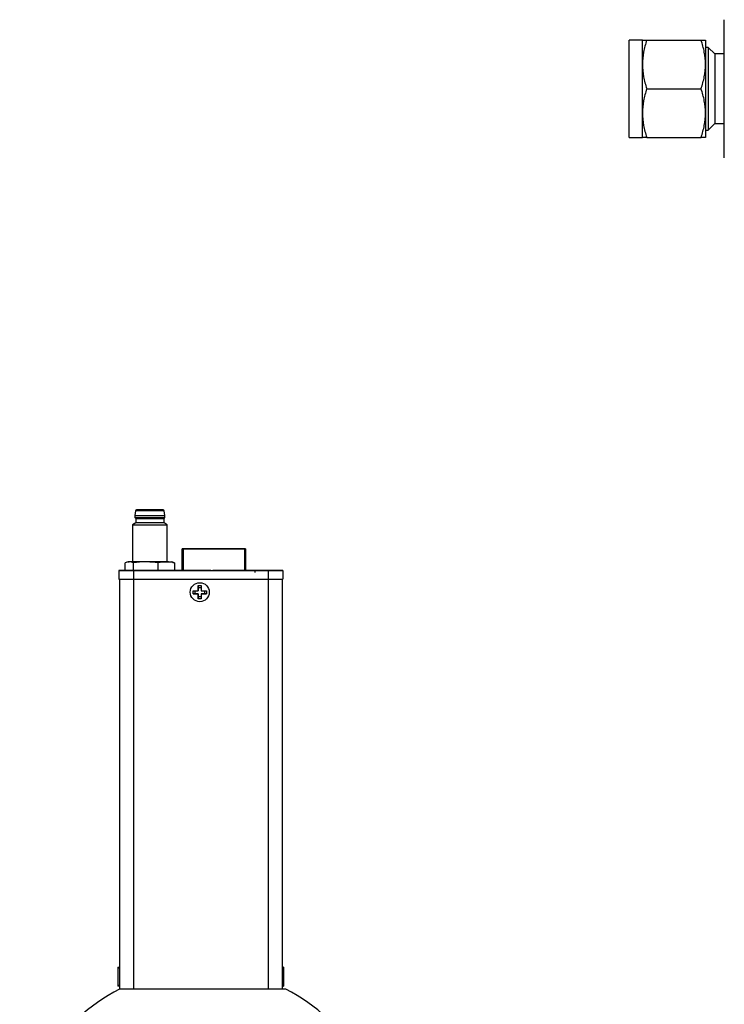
# Model space of a CAD drawing. Header units: inches. Extents: x 1 to 15.3, y 1.1 to 10.4.
# Tile 2 of 12: x 1 to 4.2, y 5.4 to 9.9. Entities that reach past the tile are written whole.
import ezdxf

# ---------------------------------------------------------------- set-up
doc = ezdxf.new("R2010")
doc.units = ezdxf.units.IN
doc.header["$MEASUREMENT"] = 0

msp = doc.modelspace()

# ---------------------------------------------------------------- linework, layer by layer
at = {"color": 7, "linetype": 'Continuous', "lineweight": 25}
for p, q in [((4.2135, 9.7246), (4.2135, 9.8808)), ((3.8435, 9.7883), (3.7835, 9.7883)), ((3.7835, 9.7588), (3.7835, 9.7883)), ((3.7835, 9.3483), (3.7835, 9.7588)), ((3.8435, 9.6783), (3.8435, 9.7883)), ((3.8632, 9.7883), (4.1089, 9.7883)), ((4.1285, 9.7883), (4.1285, 9.6783)), ((4.1413, 9.7558), (4.1285, 9.7558)), ((4.171, 9.726), (4.1413, 9.7558)), ((4.1413, 9.7558), (4.1413, 9.3808)), ((4.2135, 9.726), (4.171, 9.726)), ((4.171, 9.726), (4.171, 9.7049)), ((4.2135, 9.4121), (4.2135, 9.7246)), ((3.8435, 9.4583), (3.8435, 9.6783)), ((4.1285, 9.6783), (4.1285, 9.4583)), ((4.171, 9.7049), (4.171, 9.4106)), ((3.8632, 9.5683), (4.1089, 9.5683)), ((3.8435, 9.3483), (3.8435, 9.4583)), ((4.1285, 9.4583), (4.1285, 9.3483)), ((4.1413, 9.3808), (4.171, 9.4106)), ((4.171, 9.4106), (4.2135, 9.4106)), ((4.2135, 9.2558), (4.2135, 9.4121)), ((4.1285, 9.3808), (4.1413, 9.3808)), ((3.7835, 9.3483), (3.8435, 9.3483)), ((3.8632, 9.3483), (4.1089, 9.3483)), ((1.553, 7.6603), (1.5495, 7.6392)), ((1.6853, 7.6392), (1.6818, 7.6603)), ((1.5495, 7.6392), (1.5495, 7.6294)), ((1.5495, 7.6294), (1.5534, 7.6245)), ((1.5534, 7.6245), (1.5534, 7.6048)), ((1.6814, 7.6245), (1.6853, 7.6294)), ((1.6814, 7.6048), (1.6814, 7.6245)), ((1.6853, 7.6294), (1.6853, 7.6392)), ((1.5534, 7.6048), (1.5387, 7.5963)), ((1.5387, 7.5963), (1.5387, 7.4296)), ((1.6961, 7.5963), (1.6814, 7.6048)), ((1.6961, 7.4296), (1.6961, 7.5963)), ((1.7629, 7.4872), (1.7629, 7.4872)), ((1.7629, 7.4872), (1.7629, 7.4872)), ((1.7629, 7.4872), (1.7629, 7.4872)), ((1.7629, 7.3901), (1.7629, 7.4872)), ((2.0444, 7.4872), (1.7679, 7.4872)), ((1.7679, 7.4872), (2.0444, 7.4872)), ((2.0444, 7.4872), (1.7679, 7.4872)), ((1.7679, 7.4872), (1.7679, 7.3901)), ((1.7729, 7.4872), (1.7729, 7.4872)), ((2.0394, 7.4872), (1.7729, 7.4872)), ((1.7729, 7.4872), (2.0394, 7.4872)), ((1.7729, 7.4872), (1.7729, 7.4872)), ((2.0394, 7.4872), (1.7729, 7.4872)), ((1.7729, 7.4872), (2.0394, 7.4872)), ((1.7769, 7.4872), (1.7766, 7.4872)), ((1.7769, 7.4872), (1.7766, 7.4872)), ((2.0354, 7.4872), (1.7769, 7.4872)), ((1.7769, 7.4872), (1.7929, 7.4872)), ((1.7769, 7.4872), (1.7769, 7.4872)), ((1.7769, 7.4872), (2.0354, 7.4872)), ((1.7769, 7.4872), (1.7769, 7.4872)), ((1.7929, 7.4872), (1.7769, 7.4872)), ((1.7769, 7.4872), (1.7769, 7.4872)), ((2.0354, 7.4872), (1.7769, 7.4872)), ((1.7769, 7.4872), (1.7929, 7.4872)), ((1.7769, 7.4872), (1.7769, 7.4872)), ((1.7769, 7.4872), (2.0354, 7.4872)), ((1.7769, 7.4872), (1.7769, 7.4872)), ((1.7929, 7.4872), (1.7769, 7.4872)), ((1.7769, 7.4872), (1.7769, 7.4872)), ((1.7929, 7.4872), (1.7929, 7.4872)), ((1.8309, 7.4872), (1.7929, 7.4872)), ((1.7929, 7.4872), (1.8309, 7.4872)), ((1.7929, 7.4872), (1.7929, 7.4872)), ((1.7929, 7.4872), (1.7929, 7.4872)), ((1.7929, 7.4872), (1.7929, 7.4872)), ((1.8309, 7.4872), (1.7929, 7.4872)), ((1.7929, 7.4872), (1.8309, 7.4872)), ((1.7929, 7.4872), (1.7929, 7.4872)), ((1.7929, 7.4872), (1.7929, 7.4872)), ((1.8309, 7.4872), (1.8309, 7.4872)), ((1.9954, 7.4872), (1.8309, 7.4872)), ((1.8309, 7.4872), (1.9954, 7.4872)), ((1.8309, 7.4872), (1.8309, 7.4872)), ((1.8309, 7.4872), (1.8309, 7.4872)), ((1.8309, 7.4872), (1.8309, 7.4872)), ((1.9954, 7.4872), (1.8309, 7.4872)), ((1.8309, 7.4872), (1.9954, 7.4872)), ((1.8309, 7.4872), (1.8309, 7.4872)), ((1.8309, 7.4872), (1.8309, 7.4872)), ((1.9954, 7.4872), (1.9954, 7.4872)), ((1.9954, 7.4872), (1.9954, 7.4872)), ((2.0354, 7.4872), (2.0354, 7.4872)), ((2.0354, 7.4872), (2.0356, 7.4872)), ((2.0354, 7.4872), (2.0354, 7.4872)), ((2.0354, 7.4872), (2.0356, 7.4872)), ((2.0394, 7.4872), (2.0394, 7.4872)), ((2.0394, 7.4872), (2.0394, 7.4872)), ((2.0444, 7.4872), (2.0444, 7.3901)), ((2.0494, 7.4872), (2.0494, 7.4872)), ((2.0494, 7.4872), (2.0494, 7.4872)), ((2.0494, 7.4872), (2.0494, 7.4872)), ((2.0494, 7.4872), (2.0494, 7.3901)), ((1.5058, 7.3902), (1.5058, 7.424)), ((1.519, 7.4296), (1.5128, 7.4273)), ((1.543, 7.3902), (1.543, 7.424)), ((1.6546, 7.3902), (1.6546, 7.424)), ((1.7219, 7.4274), (1.7158, 7.4296)), ((1.7215, 7.4263), (1.729, 7.424)), ((1.729, 7.424), (1.729, 7.3902)), ((1.4767, 7.3903), (1.4767, 7.3901)), ((1.4767, 7.3901), (1.4767, 7.3508)), ((1.4805, 7.3507), (1.4805, 5.496)), ((1.543, 7.3902), (1.5058, 7.3902)), ((1.6087, 7.3902), (1.543, 7.3902)), ((1.543, 7.3507), (2.1525, 7.3507)), ((1.543, 7.3507), (1.543, 5.496)), ((1.5436, 7.3901), (1.5436, 7.3507)), ((1.5436, 7.3901), (2.1519, 7.3901)), ((1.5436, 7.3507), (2.1519, 7.3507)), ((1.6466, 7.3902), (1.6033, 7.3902)), ((1.6033, 7.3902), (1.6466, 7.3902)), ((1.6033, 7.3902), (1.6033, 7.3902)), ((1.6033, 7.3902), (1.6033, 7.3902)), ((1.6033, 7.3902), (1.6033, 7.3902)), ((1.6466, 7.3902), (1.6033, 7.3902)), ((1.6466, 7.3902), (1.6033, 7.3902)), ((1.6038, 7.3902), (1.6038, 7.3902)), ((1.6081, 7.3902), (1.6225, 7.3902)), ((1.6081, 7.3902), (1.6081, 7.3902)), ((1.6085, 7.3902), (1.6239, 7.3902)), ((1.6085, 7.3902), (1.6085, 7.3902)), ((1.6225, 7.3902), (1.6225, 7.3902)), ((1.6225, 7.3902), (1.6225, 7.3902)), ((1.6239, 7.3902), (1.6239, 7.3902)), ((1.6239, 7.3902), (1.6239, 7.3902)), ((1.6269, 7.3902), (1.6269, 7.3902)), ((1.6274, 7.3902), (1.6466, 7.3902)), ((1.6274, 7.3902), (1.6274, 7.3902)), ((1.629, 7.3902), (1.6466, 7.3902)), ((1.629, 7.3902), (1.629, 7.3902)), ((1.6406, 7.3902), (1.6406, 7.3902)), ((1.6546, 7.3902), (1.6421, 7.3902)), ((1.6466, 7.3902), (1.6466, 7.3902)), ((1.6466, 7.3902), (1.6466, 7.3902)), ((1.6466, 7.3902), (1.6466, 7.3902)), ((1.6466, 7.3902), (1.6466, 7.3902)), ((1.6466, 7.3902), (1.6466, 7.3902)), ((1.729, 7.3902), (1.6546, 7.3902)), ((1.7629, 7.3903), (1.729, 7.3903)), ((1.7495, 7.3901), (1.7495, 7.3903)), ((1.8935, 7.3901), (1.7651, 7.3901)), ((1.8266, 7.3901), (1.8317, 7.3901)), ((1.8266, 7.3901), (1.8266, 7.3901)), ((1.8317, 7.3901), (1.8266, 7.3901)), ((1.8266, 7.3901), (1.8317, 7.3901)), ((1.8266, 7.3901), (1.8266, 7.3901)), ((1.8699, 7.3901), (1.8266, 7.3901)), ((1.8266, 7.3901), (1.8699, 7.3901)), ((1.8266, 7.3901), (1.8266, 7.3901)), ((1.8606, 7.3901), (1.8266, 7.3901)), ((1.8266, 7.3901), (1.8606, 7.3901)), ((1.8266, 7.3901), (1.8266, 7.3901)), ((1.8699, 7.3901), (1.8266, 7.3901)), ((1.8317, 7.3901), (1.8317, 7.3901)), ((1.8317, 7.3901), (1.8317, 7.3901)), ((1.8699, 7.3901), (1.8317, 7.3901)), ((1.8317, 7.3901), (1.8699, 7.3901)), ((1.8317, 7.3901), (1.845, 7.3901)), ((1.8317, 7.3901), (1.8317, 7.3901)), ((1.8317, 7.3901), (1.8317, 7.3901)), ((1.8317, 7.3901), (1.8317, 7.3901)), ((1.8699, 7.3901), (1.8359, 7.3901)), ((1.8359, 7.3901), (1.8699, 7.3901)), ((1.8359, 7.3901), (1.8359, 7.3901)), ((1.845, 7.3901), (1.8501, 7.3901)), ((1.845, 7.3901), (1.845, 7.3901)), ((1.845, 7.3901), (1.845, 7.3901)), ((1.8501, 7.3901), (1.8648, 7.3901)), ((1.8501, 7.3901), (1.8501, 7.3901)), ((1.8501, 7.3901), (1.8501, 7.3901)), ((1.8606, 7.3901), (1.8606, 7.3901)), ((1.8648, 7.3901), (1.8648, 7.3901)), ((1.8648, 7.3901), (1.8699, 7.3901)), ((1.8648, 7.3901), (1.8648, 7.3901)), ((1.8699, 7.3901), (1.8699, 7.3901)), ((1.8699, 7.3901), (1.8699, 7.3901)), ((1.8699, 7.3901), (1.8699, 7.3901)), ((1.8699, 7.3901), (1.8699, 7.3901)), ((1.9013, 7.3901), (1.9013, 7.3901)), ((2.0457, 7.3901), (1.9357, 7.3901)), ((2.1519, 7.3903), (2.0494, 7.3903)), ((2.0585, 7.3903), (2.0585, 7.3901)), ((2.0585, 7.3901), (2.0585, 7.3901)), ((2.0652, 7.3901), (2.0652, 7.3901)), ((2.0879, 7.3902), (2.1314, 7.3902)), ((2.0879, 7.3902), (2.0879, 7.3902)), ((2.0924, 7.3912), (2.0924, 7.3814)), ((2.096, 7.3903), (2.096, 7.3903)), ((2.1314, 7.3902), (2.0975, 7.3902)), ((2.1039, 7.3902), (2.0988, 7.3902)), ((2.1011, 7.3902), (2.1005, 7.3902)), ((2.1531, 7.3901), (2.1097, 7.3901)), ((2.1097, 7.3901), (2.1097, 7.3901)), ((2.1099, 7.3901), (2.153, 7.3901)), ((2.1099, 7.3901), (2.1099, 7.3901)), ((2.1463, 7.3901), (2.1099, 7.3901)), ((2.1099, 7.3901), (2.1463, 7.3901)), ((2.1099, 7.3901), (2.1099, 7.3901)), ((2.153, 7.3901), (2.1099, 7.3901)), ((2.1128, 7.3901), (2.153, 7.3901)), ((2.153, 7.3901), (2.1128, 7.3901)), ((2.1128, 7.3901), (2.153, 7.3901)), ((2.153, 7.3901), (2.1128, 7.3901)), ((2.1128, 7.3901), (2.1128, 7.3901)), ((2.1128, 7.3901), (2.1128, 7.3901)), ((2.113, 7.3911), (2.113, 7.3901)), ((2.1139, 7.3901), (2.1489, 7.3901)), ((2.1139, 7.3901), (2.1139, 7.3901)), ((2.1193, 7.3901), (2.1193, 7.3901)), ((2.1263, 7.3902), (2.1315, 7.3902)), ((2.1263, 7.3902), (2.1263, 7.3902)), ((2.1314, 7.3902), (2.1314, 7.3902)), ((2.1315, 7.3902), (2.1315, 7.3902)), ((2.1321, 7.3903), (2.1321, 7.3903)), ((2.1756, 7.3903), (2.1321, 7.3903)), ((2.1321, 7.3903), (2.1756, 7.3903)), ((2.1756, 7.3903), (2.1322, 7.3903)), ((2.1322, 7.3903), (2.1322, 7.3903)), ((2.1323, 7.3903), (2.1756, 7.3903)), ((2.1323, 7.3903), (2.1323, 7.3903)), ((2.1756, 7.3903), (2.1323, 7.3903)), ((2.1586, 7.3903), (2.1361, 7.3903)), ((2.1361, 7.3903), (2.1586, 7.3903)), ((2.1361, 7.3903), (2.1361, 7.3903)), ((2.1364, 7.3903), (2.1364, 7.3903)), ((2.1714, 7.3903), (2.1364, 7.3903)), ((2.1364, 7.3903), (2.1365, 7.3903)), ((2.1364, 7.3903), (2.1364, 7.3903)), ((2.1371, 7.3903), (2.1371, 7.3903)), ((2.1445, 7.3903), (2.1419, 7.3903)), ((2.1445, 7.3903), (2.1445, 7.3903)), ((2.1463, 7.3901), (2.1463, 7.3901)), ((2.1489, 7.3901), (2.1489, 7.3901)), ((2.1499, 7.3901), (2.1499, 7.3911)), ((2.1519, 7.3901), (2.1519, 7.3507)), ((2.1525, 7.3507), (2.1525, 5.496)), ((2.1529, 7.3903), (2.1755, 7.3903)), ((2.1529, 7.3903), (2.1529, 7.3903)), ((2.1572, 7.3903), (2.1529, 7.3903)), ((2.153, 7.3901), (2.153, 7.3901)), ((2.153, 7.3901), (2.153, 7.3901)), ((2.153, 7.3901), (2.153, 7.3901)), ((2.1531, 7.3901), (2.1531, 7.3901)), ((2.1572, 7.3903), (2.1572, 7.3903)), ((2.1586, 7.3903), (2.1586, 7.3903)), ((2.1586, 7.3903), (2.1586, 7.3903)), ((2.163, 7.3903), (2.163, 7.3903)), ((2.1756, 7.3903), (2.163, 7.3903)), ((2.163, 7.3903), (2.1756, 7.3903)), ((2.163, 7.3903), (2.163, 7.3903)), ((2.1755, 7.3903), (2.1713, 7.3903)), ((2.1713, 7.3903), (2.1713, 7.3903)), ((2.1714, 7.3903), (2.1714, 7.3903)), ((2.172, 7.3903), (2.172, 7.3903)), ((2.1755, 7.3903), (2.1755, 7.3903)), ((2.1756, 7.3903), (2.1756, 7.3903)), ((2.1756, 7.3903), (2.1756, 7.3903)), ((2.1756, 7.3903), (2.1756, 7.3903)), ((2.1756, 7.3903), (2.1756, 7.3903)), ((2.215, 7.3507), (2.215, 5.496)), ((2.2188, 7.3901), (2.2188, 7.3903)), ((2.2188, 7.3901), (2.2188, 7.3508)), ((1.836, 7.3217), (1.8495, 7.3217)), ((1.836, 7.2984), (1.836, 7.3217)), ((1.836, 7.3217), (1.836, 7.313)), ((1.836, 7.313), (1.8495, 7.313)), ((1.836, 7.313), (1.836, 7.2984)), ((1.8495, 7.3217), (1.8495, 7.2984)), ((1.8128, 7.2984), (1.836, 7.2984)), ((1.8128, 7.2849), (1.8128, 7.2984)), ((1.836, 7.2849), (1.8128, 7.2849)), ((1.8128, 7.2849), (1.8215, 7.2849)), ((1.8215, 7.2849), (1.8215, 7.2984)), ((1.8215, 7.2849), (1.836, 7.2849)), ((1.836, 7.2984), (1.836, 7.2984)), ((1.8361, 7.2617), (1.836, 7.2849)), ((1.836, 7.2849), (1.836, 7.2849)), ((1.836, 7.2849), (1.8361, 7.2704)), ((1.8361, 7.2704), (1.8361, 7.2617)), ((1.8496, 7.2704), (1.8361, 7.2704)), ((1.8496, 7.2617), (1.8361, 7.2617)), ((1.8495, 7.2984), (1.8728, 7.2984)), ((1.8728, 7.2849), (1.8495, 7.2849)), ((1.8495, 7.2849), (1.8496, 7.2617)), ((1.8495, 7.2849), (1.8641, 7.2849)), ((1.8495, 7.2849), (1.8495, 7.2849)), ((1.8641, 7.2984), (1.8641, 7.2849)), ((1.8641, 7.2849), (1.8728, 7.2849)), ((1.8728, 7.2984), (1.8728, 7.2849)), ((1.4805, 5.5893), (1.473, 5.5957)), ((1.473, 5.5957), (1.473, 5.5956)), ((1.4805, 5.5892), (1.473, 5.5956)), ((1.473, 5.5956), (1.473, 5.5096)), ((2.2225, 5.5956), (2.215, 5.5892)), ((2.2225, 5.5096), (2.2225, 5.5956)), ((1.473, 5.5096), (1.4805, 5.5159)), ((2.232, 5.496), (1.4796, 5.496)), ((2.215, 5.5159), (2.2225, 5.5096))]:
    msp.add_line(p, q, dxfattribs=at)
at = {"color": 7, "linetype": 'Continuous', "lineweight": 25, "flags": 128}
for points in [[(1.6818, 7.6603), (1.6818, 7.6603), (1.6796, 7.6603), (1.6732, 7.6603), (1.6629, 7.6603), (1.6496, 7.6603), (1.6341, 7.6603), (1.6174, 7.6603), (1.6007, 7.6603), (1.5852, 7.6603), (1.5719, 7.6603), (1.5617, 7.6603), (1.5552, 7.6603), (1.553, 7.6603), (1.553, 7.6603)], [(1.6174, 7.6638), (1.6329, 7.6638), (1.6473, 7.6638), (1.6596, 7.6638), (1.6691, 7.6638), (1.6751, 7.6638), (1.6771, 7.6638), (1.6751, 7.6638), (1.6691, 7.6638), (1.6596, 7.6638), (1.6473, 7.6638), (1.6329, 7.6638), (1.6174, 7.6638), (1.6019, 7.6638), (1.5875, 7.6638), (1.5752, 7.6638), (1.5657, 7.6638), (1.5597, 7.6638), (1.5577, 7.6638), (1.5597, 7.6638), (1.5657, 7.6638), (1.5752, 7.6638), (1.5875, 7.6638), (1.6019, 7.6638), (1.6174, 7.6638)], [(1.6814, 7.6048), (1.6814, 7.6048), (1.6792, 7.6048), (1.6728, 7.6048), (1.6626, 7.6048), (1.6494, 7.6048), (1.634, 7.6048), (1.6174, 7.6048), (1.6008, 7.6048), (1.5854, 7.6048), (1.5722, 7.6048), (1.562, 7.6048), (1.5556, 7.6048), (1.5534, 7.6048), (1.5534, 7.6048)], [(1.7629, 7.4872), (1.7629, 7.4872), (1.7632, 7.4872), (1.7637, 7.4872), (1.7643, 7.4872), (1.7651, 7.4872), (1.7659, 7.4872), (1.7669, 7.4872), (1.7679, 7.4872)], [(1.7679, 7.4872), (1.7669, 7.4872), (1.7659, 7.4872), (1.7651, 7.4872), (1.7643, 7.4872), (1.7637, 7.4872), (1.7632, 7.4872), (1.7629, 7.4872), (1.7629, 7.4872)], [(1.7679, 7.4872), (1.7669, 7.4872), (1.7659, 7.4872), (1.7651, 7.4872), (1.7643, 7.4872), (1.7637, 7.4872), (1.7632, 7.4872), (1.7629, 7.4872), (1.7629, 7.4872)], [(1.7629, 7.4872), (1.7629, 7.4872), (1.7632, 7.4872), (1.7637, 7.4872), (1.7643, 7.4872), (1.7651, 7.4872), (1.7659, 7.4872), (1.7669, 7.4872), (1.7679, 7.4872)], [(2.0444, 7.4872), (2.0453, 7.4872), (2.0463, 7.4872), (2.0471, 7.4872), (2.0479, 7.4872), (2.0485, 7.4872), (2.049, 7.4872), (2.0493, 7.4872), (2.0494, 7.4872)], [(2.0494, 7.4872), (2.0493, 7.4872), (2.049, 7.4872), (2.0485, 7.4872), (2.0479, 7.4872), (2.0471, 7.4872), (2.0463, 7.4872), (2.0453, 7.4872), (2.0444, 7.4872)], [(2.0444, 7.4872), (2.0453, 7.4872), (2.0463, 7.4872), (2.0471, 7.4872), (2.0479, 7.4872), (2.0485, 7.4872), (2.049, 7.4872), (2.0493, 7.4872), (2.0494, 7.4872)], [(2.0494, 7.4872), (2.0493, 7.4872), (2.049, 7.4872), (2.0485, 7.4872), (2.0479, 7.4872), (2.0471, 7.4872), (2.0463, 7.4872), (2.0453, 7.4872), (2.0444, 7.4872)], [(1.5988, 7.4296), (1.5863, 7.4296), (1.5744, 7.4296), (1.5632, 7.4296), (1.5529, 7.4296), (1.5438, 7.4296), (1.5359, 7.4296), (1.5294, 7.4296), (1.5244, 7.4296)], [(1.6174, 7.4296), (1.5992, 7.4296), (1.5821, 7.4296), (1.5668, 7.4296), (1.5542, 7.4296), (1.5451, 7.4296), (1.5399, 7.4296), (1.5387, 7.4296)], [(1.6918, 7.4296), (1.6827, 7.4296), (1.6726, 7.4296), (1.6615, 7.4296), (1.6496, 7.4296), (1.6372, 7.4296), (1.6244, 7.4296), (1.6115, 7.4296), (1.5988, 7.4296)], [(1.5058, 7.3903), (1.4963, 7.3903), (1.4879, 7.3903), (1.4818, 7.3903), (1.4779, 7.3903), (1.4767, 7.3903)], [(1.7651, 7.3901), (1.762, 7.3901), (1.7591, 7.3901), (1.7564, 7.3901), (1.754, 7.3901), (1.7521, 7.3901), (1.7506, 7.3901), (1.7498, 7.3901), (1.7495, 7.3901)], [(1.8935, 7.3901), (1.895, 7.3901), (1.8964, 7.3901), (1.8978, 7.3901), (1.899, 7.3901), (1.9, 7.3901), (1.9007, 7.3901), (1.9011, 7.3901), (1.9013, 7.3901)], [(1.9357, 7.3901), (1.929, 7.3901), (1.9225, 7.3901), (1.9166, 7.3901), (1.9114, 7.3901), (1.9071, 7.3901), (1.9039, 7.3901), (1.9019, 7.3901), (1.9013, 7.3901)], [(2.0652, 7.3901), (2.0731, 7.3901), (2.0783, 7.3901), (2.0802, 7.3901), (2.0786, 7.3901), (2.0738, 7.3901), (2.0661, 7.3901), (2.0565, 7.3901), (2.0457, 7.3901)], [(2.0494, 7.3903), (2.0494, 7.3903), (2.0645, 7.3903), (2.0783, 7.3903), (2.0897, 7.3903), (2.0981, 7.3903), (2.1027, 7.3903), (2.1032, 7.3903), (2.0996, 7.3903), (2.0922, 7.3903), (2.0814, 7.3903), (2.0682, 7.3903)], [(2.0655, 7.3903), (2.0781, 7.3903), (2.0879, 7.3903), (2.0941, 7.3903), (2.096, 7.3903), (2.0935, 7.3903), (2.0869, 7.3903), (2.0766, 7.3903), (2.0637, 7.3903), (2.0494, 7.3903)], [(2.0494, 7.3903), (2.0512, 7.3903), (2.0655, 7.3903)], [(2.0626, 7.3903), (2.0498, 7.3903), (2.0494, 7.3903)], [(2.0494, 7.3903), (2.0563, 7.3903), (2.0684, 7.3903), (2.0784, 7.3903), (2.0853, 7.3903), (2.0884, 7.3903), (2.0874, 7.3903), (2.0823, 7.3903), (2.0738, 7.3903), (2.0626, 7.3903)], [(2.1192, 7.3901), (2.115, 7.3901), (2.1116, 7.3901), (2.1094, 7.3901), (2.1086, 7.3901), (2.1094, 7.3901), (2.1116, 7.3901), (2.113, 7.3901)], [(2.1192, 7.3901), (2.1222, 7.3901), (2.1253, 7.3901), (2.1283, 7.3901), (2.1314, 7.3901), (2.1345, 7.3901), (2.1376, 7.3901), (2.1407, 7.3901), (2.1437, 7.3901)], [(2.1437, 7.3901), (2.1407, 7.3901), (2.1376, 7.3901), (2.1345, 7.3901), (2.1314, 7.3901), (2.1283, 7.3901), (2.1253, 7.3901), (2.1222, 7.3901), (2.1192, 7.3901)], [(2.1192, 7.3901), (2.1222, 7.3901), (2.1253, 7.3901), (2.1283, 7.3901), (2.1314, 7.3901), (2.1345, 7.3901), (2.1376, 7.3901), (2.1407, 7.3901), (2.1437, 7.3901)], [(2.1199, 7.3901), (2.1227, 7.3901), (2.1256, 7.3901), (2.1285, 7.3901), (2.1314, 7.3901), (2.1343, 7.3901), (2.1372, 7.3901), (2.1401, 7.3901), (2.143, 7.3901)], [(2.1419, 7.3903), (2.1393, 7.3903), (2.1372, 7.3903), (2.1358, 7.3903), (2.1353, 7.3903), (2.1357, 7.3903), (2.1371, 7.3903), (2.1391, 7.3903), (2.1417, 7.3903)], [(2.1371, 7.3903), (2.138, 7.3903), (2.1389, 7.3903), (2.1398, 7.3903), (2.1407, 7.3903), (2.1417, 7.3903), (2.1426, 7.3903), (2.1436, 7.3903), (2.1445, 7.3903)], [(2.1417, 7.3903), (2.1447, 7.3903), (2.1478, 7.3903), (2.1508, 7.3903), (2.1539, 7.3903), (2.157, 7.3903), (2.1601, 7.3903), (2.1632, 7.3903), (2.1662, 7.3903)], [(2.1417, 7.3903), (2.1447, 7.3903), (2.1477, 7.3903), (2.1507, 7.3903), (2.1538, 7.3903), (2.1568, 7.3903), (2.1599, 7.3903), (2.1629, 7.3903), (2.1658, 7.3903)], [(2.1424, 7.3903), (2.1452, 7.3903), (2.1481, 7.3903), (2.151, 7.3903), (2.1539, 7.3903), (2.1568, 7.3903), (2.1597, 7.3903), (2.1626, 7.3903), (2.1655, 7.3903)], [(2.1499, 7.3901), (2.1513, 7.3901), (2.1535, 7.3901), (2.1542, 7.3901), (2.1535, 7.3901), (2.1513, 7.3901), (2.1479, 7.3901), (2.1437, 7.3901)], [(2.1519, 7.3901), (2.1649, 7.3901), (2.1775, 7.3901), (2.189, 7.3901), (2.1992, 7.3901), (2.2075, 7.3901), (2.2137, 7.3901), (2.2175, 7.3901), (2.2188, 7.3901)], [(2.1519, 7.3507), (2.1649, 7.3507), (2.1775, 7.3507), (2.189, 7.3507), (2.1992, 7.3507), (2.2075, 7.3507), (2.2137, 7.3507), (2.2175, 7.3507), (2.2188, 7.3508)], [(2.1654, 7.3903), (2.1644, 7.3903), (2.1634, 7.3903), (2.1624, 7.3903), (2.1613, 7.3903), (2.1603, 7.3903), (2.1593, 7.3903), (2.1583, 7.3903), (2.1572, 7.3903)], [(2.1658, 7.3903), (2.1683, 7.3903), (2.1703, 7.3903), (2.1716, 7.3903), (2.172, 7.3903), (2.1714, 7.3903), (2.17, 7.3903), (2.1679, 7.3903), (2.1654, 7.3903)], [(2.1713, 7.3903), (2.1737, 7.3903), (2.1755, 7.3903), (2.1764, 7.3903), (2.1764, 7.3903), (2.1754, 7.3903), (2.1736, 7.3903), (2.1711, 7.3903), (2.168, 7.3903)]]:
    msp.add_lwpolyline(points, dxfattribs=at)
at = {"color": 7, "linetype": 'Continuous', "lineweight": 25}
msp.add_circle((1.8428, 7.2917), 0.043, dxfattribs=at)
for centre, radius, start, end in [((1.5569, 7.6599), 0.00394, 90, 173.4802), ((1.6779, 7.6599), 0.00394, 6.5198, 90), ((1.6174, 128.5998), 120.9606, 269.967831, 270.032169), ((1.6174, 127.937), 120.3077, 269.967657, 270.032343), ((1.6174, 129.0057), 121.3812, 269.969801, 270.030199), ((1.6174, 142.3665), 134.7703, 269.966525, 270.033475), ((1.5233, 8.7236), 1.294, 269.8078, 270.0473), ((1.6348, 110.8577), 103.4281, 269.990344, 270.033963), ((1.6957, 21.6748), 14.2452, 269.98425, 270.08097), ((1.5269, 86.2709), 78.8808, 269.963539, 270.012154), ((1.5269, 86.2315), 78.8808, 269.963539, 270.012154), ((1.5273, 81.0115), 73.6607, 269.963539, 270.012154), ((1.7602, -9.1974), 16.5877, 89.9909, 90.03716), ((2.0663, -2.0843), 9.4746, 89.98881, 90.04743), ((2.0641, 13.0409), 5.6508, 269.9426, 270.0112), ((2.1126, 5.2619), 2.1283, 89.9897, 90.0776), ((2.1394, -1.2855), 8.6758, 89.98528, 90.04753), ((2.1505, 5.6416), 1.7486, 89.9129, 90.0198), ((2.1686, -71.4905), 78.8808, 89.963539, 90.012154), ((2.1681, 81.0115), 73.6607, 269.987846, 270.036461), ((2.1684, -1.2855), 8.6758, 89.95247, 90.01472), ((1.8558, 4.7598), 0.8268, 117.0669, 242.9331), ((1.8558, 4.7598), 0.8268, 297.0669, 62.9331)]:
    msp.add_arc(centre, radius, start, end, dxfattribs=at)
for points, knots in [([(3.8632, 9.7883), (3.8572, 9.7703), (3.8523, 9.7522), (3.8454, 9.7156), (3.8435, 9.6971), (3.8435, 9.6783)], [0, 0, 0, 0, 0.5, 0.5, 1, 1, 1, 1]), ([(3.8435, 9.7883), (3.8435, 9.7883), (3.8454, 9.7883), (3.8523, 9.7883), (3.8572, 9.7883), (3.8632, 9.7883)], [0, 0, 0, 0, 0.5, 0.5, 1, 1, 1, 1]), ([(4.1285, 9.6783), (4.1285, 9.6971), (4.1267, 9.7156), (4.1198, 9.7522), (4.1149, 9.7703), (4.1089, 9.7883)], [0, 0, 0, 0, 0.5, 0.5, 1, 1, 1, 1]), ([(4.1089, 9.7883), (4.1149, 9.7883), (4.1198, 9.7883), (4.1267, 9.7883), (4.1285, 9.7883), (4.1285, 9.7883)], [0, 0, 0, 0, 0.5, 0.5, 1, 1, 1, 1]), ([(3.8435, 9.6783), (3.8435, 9.6595), (3.8454, 9.641), (3.8523, 9.6044), (3.8572, 9.5863), (3.8632, 9.5683)], [0, 0, 0, 0, 0.5, 0.5, 1, 1, 1, 1]), ([(4.1089, 9.5683), (4.1149, 9.5863), (4.1198, 9.6044), (4.1267, 9.641), (4.1285, 9.6595), (4.1285, 9.6783)], [0, 0, 0, 0, 0.5, 0.5, 1, 1, 1, 1]), ([(3.8632, 9.5683), (3.8572, 9.5503), (3.8523, 9.5322), (3.8454, 9.4956), (3.8435, 9.4771), (3.8435, 9.4583)], [0, 0, 0, 0, 0.5, 0.5, 1, 1, 1, 1]), ([(4.1285, 9.4583), (4.1285, 9.4771), (4.1267, 9.4956), (4.1198, 9.5322), (4.1149, 9.5503), (4.1089, 9.5683)], [0, 0, 0, 0, 0.5, 0.5, 1, 1, 1, 1]), ([(3.8435, 9.4583), (3.8435, 9.4395), (3.8454, 9.421), (3.8523, 9.3844), (3.8572, 9.3663), (3.8632, 9.3483)], [0, 0, 0, 0, 0.5, 0.5, 1, 1, 1, 1]), ([(4.1089, 9.3483), (4.1149, 9.3663), (4.1198, 9.3844), (4.1267, 9.421), (4.1285, 9.4395), (4.1285, 9.4583)], [0, 0, 0, 0, 0.5, 0.5, 1, 1, 1, 1]), ([(3.8632, 9.3483), (3.8572, 9.3483), (3.8523, 9.3483), (3.8454, 9.3483), (3.8435, 9.3483), (3.8435, 9.3483)], [0, 0, 0, 0, 0.5, 0.5, 1, 1, 1, 1]), ([(4.1285, 9.3483), (4.1285, 9.3483), (4.1267, 9.3483), (4.1198, 9.3483), (4.1149, 9.3483), (4.1089, 9.3483)], [0, 0, 0, 0, 0.5, 0.5, 1, 1, 1, 1]), ([(1.6174, 7.6638), (1.584, 7.6638), (1.5569, 7.6638), (1.5569, 7.6638), (1.584, 7.6638), (1.6174, 7.6638)], [0, 0, 0, 0, 0.5, 0.5, 1, 1, 1, 1]), ([(1.6174, 7.6638), (1.6508, 7.6638), (1.6779, 7.6638), (1.6779, 7.6638), (1.6508, 7.6638), (1.6174, 7.6638)], [0, 0, 0, 0, 0.5, 0.5, 1, 1, 1, 1]), ([(1.6269, 7.3902), (1.6265, 7.3902), (1.6258, 7.3902), (1.6235, 7.3902), (1.6219, 7.3902), (1.6193, 7.3902), (1.6183, 7.3902), (1.6164, 7.3902), (1.6153, 7.3902), (1.6121, 7.3902), (1.6102, 7.3902), (1.6067, 7.3902), (1.6054, 7.3902), (1.6039, 7.3902), (1.6035, 7.3902), (1.6033, 7.3902), (1.6033, 7.3902), (1.6033, 7.3902), (1.6033, 7.3902), (1.6033, 7.3902), (1.6033, 7.3902)], [0, 0, 0, 0, 0.125, 0.125, 0.25, 0.25, 0.3125, 0.3125, 0.375, 0.375, 0.5, 0.5, 0.625, 0.625, 0.75, 0.75, 0.8125, 0.8125, 0.875, 1, 1, 1, 1]), ([(1.6033, 7.3902), (1.6098, 7.3902), (1.6178, 7.3902), (1.6258, 7.3902), (1.629, 7.3902), (1.6306, 7.3902), (1.6353, 7.3902), (1.6381, 7.3902), (1.6406, 7.3902)], [0, 0, 0, 0, 0.5, 0.625, 0.625, 0.75, 0.75, 1, 1, 1, 1]), ([(1.6406, 7.3902), (1.6378, 7.3902), (1.6349, 7.3902), (1.6288, 7.3902), (1.6256, 7.3902), (1.6161, 7.3902), (1.6097, 7.3902), (1.6033, 7.3902)], [0, 0, 0, 0, 0.25, 0.25, 0.5, 0.5, 1, 1, 1, 1]), ([(1.6033, 7.3902), (1.6086, 7.3902), (1.6164, 7.3902), (1.6256, 7.3902), (1.6298, 7.3902), (1.6316, 7.3902), (1.6321, 7.3902), (1.6324, 7.3902), (1.6325, 7.3902), (1.6337, 7.3902), (1.6363, 7.3902), (1.6406, 7.3902)], [0, 0, 0, 0, 0.5, 0.75, 0.875, 0.90625, 0.921875, 0.921875, 0.9375, 0.9375, 1, 1, 1, 1]), ([(1.6406, 7.3902), (1.6345, 7.3902), (1.6282, 7.3902), (1.6158, 7.3902), (1.6096, 7.3902), (1.6033, 7.3902)], [0, 0, 0, 0, 0.5, 0.5, 1, 1, 1, 1]), ([(1.6038, 7.3902), (1.6036, 7.3902), (1.6034, 7.3902), (1.6033, 7.3902), (1.6033, 7.3902), (1.6033, 7.3902), (1.6033, 7.3902), (1.6033, 7.3902)], [0, 0, 0, 0, 0.25, 0.25, 0.5, 0.5, 1, 1, 1, 1]), ([(1.629, 7.3902), (1.629, 7.3902), (1.629, 7.3902), (1.629, 7.3902), (1.629, 7.3902), (1.6287, 7.3902), (1.6285, 7.3902), (1.6274, 7.3902), (1.6264, 7.3902), (1.6235, 7.3902), (1.6212, 7.3902), (1.6184, 7.3902), (1.6165, 7.3902), (1.6155, 7.3902), (1.6126, 7.3902), (1.6108, 7.3902), (1.6061, 7.3902), (1.6044, 7.3902), (1.6038, 7.3902)], [0, 0, 0, 0, 0.125, 0.125, 0.1875, 0.1875, 0.25, 0.25, 0.375, 0.375, 0.5, 0.5625, 0.5625, 0.625, 0.625, 0.75, 0.75, 1, 1, 1, 1]), ([(1.6081, 7.3902), (1.6081, 7.3902), (1.6081, 7.3902), (1.6082, 7.3902), (1.6084, 7.3902), (1.6093, 7.3902), (1.61, 7.3902), (1.6117, 7.3902), (1.6126, 7.3902), (1.6147, 7.3902), (1.616, 7.3902), (1.6182, 7.3902), (1.6192, 7.3902), (1.6209, 7.3902), (1.6215, 7.3902), (1.6223, 7.3902), (1.6225, 7.3902), (1.6225, 7.3902)], [0, 0, 0, 0, 0.125, 0.125, 0.25, 0.25, 0.375, 0.375, 0.5, 0.5, 0.625, 0.625, 0.75, 0.75, 0.875, 0.875, 1, 1, 1, 1]), ([(1.6085, 7.3902), (1.6085, 7.3902), (1.6085, 7.3902), (1.6085, 7.3902), (1.6085, 7.3902), (1.6086, 7.3902), (1.6087, 7.3902), (1.6088, 7.3902)], [0, 0, 0, 0, 0.5, 0.5, 0.75, 0.75, 1, 1, 1, 1]), ([(1.6086, 7.3902), (1.609, 7.3902), (1.6102, 7.3902), (1.6123, 7.3902), (1.6139, 7.3902), (1.6148, 7.3902), (1.6191, 7.3902), (1.6294, 7.3902), (1.6398, 7.3902), (1.6466, 7.3902)], [0, 0, 0, 0, 0.125, 0.1875, 0.1875, 0.25, 0.25, 0.5, 1, 1, 1, 1]), ([(1.6466, 7.3902), (1.6404, 7.3902), (1.6311, 7.3902), (1.6203, 7.3902), (1.6157, 7.3902), (1.6133, 7.3902), (1.6125, 7.3902), (1.6107, 7.3902), (1.6097, 7.3902), (1.6086, 7.3902)], [0, 0, 0, 0, 0.5, 0.75, 0.875, 0.875, 0.9375, 0.9375, 1, 1, 1, 1]), ([(1.6088, 7.3902), (1.6091, 7.3902), (1.6095, 7.3902), (1.6106, 7.3902), (1.6113, 7.3902), (1.613, 7.3902), (1.6139, 7.3902), (1.6159, 7.3902), (1.617, 7.3902), (1.6199, 7.3902), (1.6214, 7.3902), (1.6234, 7.3902), (1.6239, 7.3902), (1.6239, 7.3902)], [0, 0, 0, 0, 0.125, 0.125, 0.25, 0.25, 0.375, 0.375, 0.5, 0.5, 0.75, 0.75, 1, 1, 1, 1]), ([(1.6269, 7.3902), (1.6273, 7.3902), (1.6279, 7.3902), (1.6287, 7.3902), (1.6291, 7.3902)], [0, 0, 0, 0, 0.5485399, 1, 1, 1, 1]), ([(1.6274, 7.3902), (1.6274, 7.3902), (1.6274, 7.3902), (1.6274, 7.3902), (1.6274, 7.3902), (1.6275, 7.3902), (1.6275, 7.3902), (1.6276, 7.3902)], [0, 0, 0, 0, 0.5, 0.5, 0.75, 0.75, 1, 1, 1, 1]), ([(1.6276, 7.3902), (1.6279, 7.3902), (1.6282, 7.3902), (1.6295, 7.3902), (1.6305, 7.3902), (1.6328, 7.3902), (1.6337, 7.3902), (1.6359, 7.3902), (1.6372, 7.3902), (1.6413, 7.3902), (1.644, 7.3902), (1.6466, 7.3902)], [0, 0, 0, 0, 0.25, 0.25, 0.5, 0.5, 0.625, 0.625, 0.75, 0.75, 1, 1, 1, 1]), ([(1.6466, 7.3902), (1.6435, 7.3902), (1.6404, 7.3902), (1.6357, 7.3902), (1.6341, 7.3902), (1.6313, 7.3902), (1.6301, 7.3902), (1.6291, 7.3902)], [0, 0, 0, 0, 0.5, 0.5, 0.75, 0.75, 1, 1, 1, 1]), ([(2.1235, 7.3902), (2.1226, 7.3902), (2.1211, 7.3902), (2.1185, 7.3902), (2.1179, 7.3902), (2.1167, 7.3902), (2.1151, 7.3902), (2.1137, 7.3902), (2.1111, 7.3902), (2.1098, 7.3902), (2.1072, 7.3902), (2.1059, 7.3902), (2.1035, 7.3902), (2.1023, 7.3902), (2.0998, 7.3902), (2.0985, 7.3902), (2.095, 7.3902), (2.093, 7.3902), (2.0896, 7.3902), (2.0886, 7.3902), (2.088, 7.3902), (2.0879, 7.3902), (2.0881, 7.3902), (2.0884, 7.3902), (2.0896, 7.3902), (2.091, 7.3902), (2.0949, 7.3902), (2.0974, 7.3902), (2.1005, 7.3902)], [0, 0, 0, 0, 0.0625, 0.0625, 0.078125, 0.078125, 0.09375, 0.125, 0.125, 0.1875, 0.1875, 0.25, 0.25, 0.3125, 0.3125, 0.375, 0.375, 0.5, 0.5, 0.625, 0.625, 0.6875, 0.6875, 0.75, 0.75, 0.875, 0.875, 1, 1, 1, 1]), ([(2.0879, 7.3902), (2.0898, 7.3902), (2.0917, 7.3902), (2.0957, 7.3902), (2.0974, 7.3902), (2.0988, 7.3902)], [0, 0, 0, 0, 0.5, 0.5, 1, 1, 1, 1]), ([(2.1011, 7.3902), (2.0986, 7.3902), (2.0966, 7.3902), (2.0936, 7.3902), (2.0927, 7.3902), (2.0923, 7.3902), (2.0923, 7.3902), (2.0927, 7.3902), (2.0931, 7.3902), (2.0941, 7.3902), (2.0948, 7.3902), (2.0963, 7.3902), (2.0972, 7.3902), (2.0999, 7.3902), (2.102, 7.3902), (2.1053, 7.3902), (2.1063, 7.3902), (2.1089, 7.3902), (2.1111, 7.3902), (2.1138, 7.3902), (2.1156, 7.3902), (2.1166, 7.3902), (2.1193, 7.3902), (2.1209, 7.3902), (2.1238, 7.3902), (2.1253, 7.3902), (2.1283, 7.3902), (2.1298, 7.3902), (2.1315, 7.3902)], [0, 0, 0, 0, 0.125, 0.125, 0.25, 0.25, 0.3125, 0.3125, 0.375, 0.375, 0.4375, 0.4375, 0.5, 0.5, 0.625, 0.625, 0.6875, 0.6875, 0.75, 0.78125, 0.78125, 0.8125, 0.8125, 0.875, 0.875, 0.9375, 0.9375, 1, 1, 1, 1]), ([(2.1039, 7.3902), (2.1033, 7.3902), (2.1024, 7.3902), (2.0999, 7.3902), (2.0987, 7.3902), (2.0975, 7.3902)], [0, 0, 0, 0, 0.5, 0.5, 1, 1, 1, 1]), ([(2.1435, 7.3901), (2.1363, 7.3901), (2.1288, 7.3901), (2.1206, 7.3901), (2.1197, 7.3901), (2.1179, 7.3901), (2.117, 7.3901), (2.1153, 7.3901), (2.1146, 7.3901), (2.1136, 7.3901), (2.1132, 7.3901), (2.1129, 7.3901), (2.113, 7.3901), (2.1134, 7.3901), (2.1138, 7.3901), (2.115, 7.3901), (2.1158, 7.3901), (2.1175, 7.3901), (2.1184, 7.3901), (2.1193, 7.3901)], [0, 0, 0, 0, 0.5, 0.5, 0.5625, 0.5625, 0.625, 0.625, 0.6875, 0.6875, 0.75, 0.75, 0.8125, 0.8125, 0.875, 0.875, 0.9375, 0.9375, 1, 1, 1, 1]), ([(2.1139, 7.3901), (2.1139, 7.3901), (2.1139, 7.3901), (2.1139, 7.3901), (2.1139, 7.3901), (2.1139, 7.3901), (2.1142, 7.3901), (2.1149, 7.3901), (2.117, 7.3901), (2.1185, 7.3901), (2.1199, 7.3901)], [0, 0, 0, 0, 0.25, 0.375, 0.375, 0.5, 0.5, 0.75, 0.75, 1, 1, 1, 1]), ([(2.1193, 7.3901), (2.1265, 7.3901), (2.1341, 7.3901), (2.1422, 7.3901), (2.1431, 7.3901), (2.1449, 7.3901), (2.1459, 7.3901), (2.1475, 7.3901), (2.1482, 7.3901), (2.1493, 7.3901), (2.1496, 7.3901), (2.1499, 7.3901), (2.1499, 7.3901), (2.1495, 7.3901), (2.1491, 7.3901), (2.1479, 7.3901), (2.1471, 7.3901), (2.1454, 7.3901), (2.1444, 7.3901), (2.1435, 7.3901)], [0, 0, 0, 0, 0.5, 0.5, 0.5625, 0.5625, 0.625, 0.625, 0.6875, 0.6875, 0.75, 0.75, 0.8125, 0.8125, 0.875, 0.875, 0.9375, 0.9375, 1, 1, 1, 1]), ([(2.168, 7.3903), (2.1635, 7.3903), (2.1588, 7.3903), (2.1517, 7.3903), (2.1493, 7.3903), (2.1458, 7.3903), (2.1447, 7.3903), (2.1423, 7.3903), (2.1412, 7.3903), (2.1378, 7.3903), (2.1356, 7.3903), (2.1332, 7.3903), (2.1326, 7.3903), (2.1316, 7.3903), (2.1313, 7.3903), (2.1309, 7.3903), (2.1313, 7.3903), (2.1334, 7.3903), (2.1351, 7.3903), (2.1371, 7.3903)], [0, 0, 0, 0, 0.25, 0.25, 0.375, 0.375, 0.4375, 0.4375, 0.5, 0.5, 0.625, 0.625, 0.6875, 0.6875, 0.75, 0.75, 0.875, 0.875, 1, 1, 1, 1]), ([(2.1424, 7.3903), (2.141, 7.3903), (2.1395, 7.3903), (2.1374, 7.3903), (2.1367, 7.3903), (2.1365, 7.3903)], [0, 0, 0, 0, 0.5, 0.5, 1, 1, 1, 1]), ([(2.143, 7.3901), (2.1443, 7.3901), (2.1457, 7.3901), (2.1477, 7.3901), (2.1485, 7.3901), (2.1489, 7.3901), (2.1489, 7.3901), (2.1489, 7.3901), (2.1489, 7.3901), (2.1489, 7.3901), (2.1489, 7.3901)], [0, 0, 0, 0, 0.25, 0.25, 0.5, 0.5, 0.625, 0.625, 0.75, 1, 1, 1, 1]), ([(2.1714, 7.3903), (2.1714, 7.3903), (2.1714, 7.3903), (2.1714, 7.3903), (2.1714, 7.3903), (2.1714, 7.3903), (2.171, 7.3903), (2.1702, 7.3903), (2.1681, 7.3903), (2.1668, 7.3903), (2.1655, 7.3903)], [0, 0, 0, 0, 0.25, 0.375, 0.375, 0.5, 0.5, 0.75, 0.75, 1, 1, 1, 1])]:
    msp.add_open_spline(points, degree=3, knots=knots, dxfattribs=at)
for points in [[(1.5244, 7.4296), (1.5181, 7.4296), (1.512, 7.4275), (1.5058, 7.424)], [(1.543, 7.424), (1.5368, 7.4274), (1.5306, 7.4296), (1.5244, 7.4296)], [(1.5988, 7.4296), (1.58, 7.4296), (1.5614, 7.4274), (1.543, 7.424)], [(1.6546, 7.424), (1.6361, 7.4274), (1.6175, 7.4296), (1.5988, 7.4296)], [(1.6918, 7.4296), (1.6793, 7.4296), (1.6669, 7.4274), (1.6546, 7.424)], [(1.729, 7.424), (1.7167, 7.4274), (1.7043, 7.4296), (1.6918, 7.4296)], [(2.1263, 7.3902), (2.1254, 7.3902), (2.1244, 7.3902), (2.1235, 7.3902)]]:
    msp.add_open_spline(points, degree=3, dxfattribs=at)

doc.saveas('drawing.dxf')
